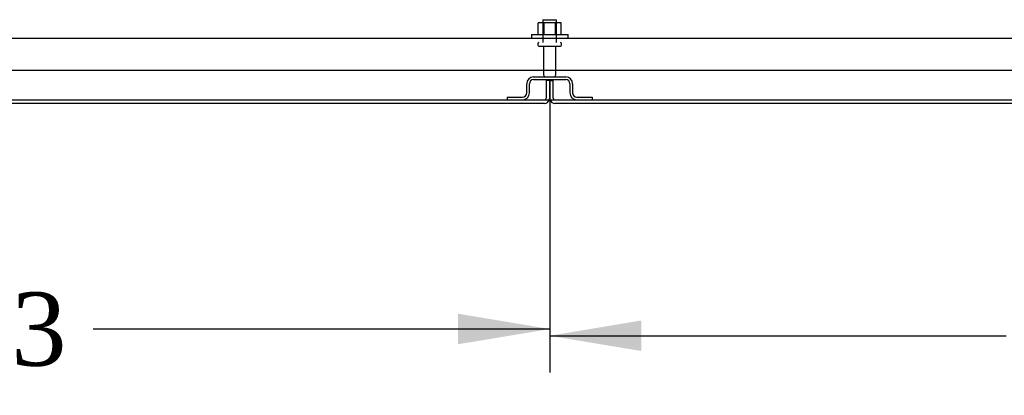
# Model space of a CAD drawing. Header units: inches. Extents: x 2 to 538, y -2 to 358.
# Tile 2 of 24: x 135 to 162, y 46 to 56. Entities that reach past the tile are written whole.
import ezdxf
from ezdxf.enums import TextEntityAlignment as Align
from ezdxf.lldxf.tags import DXFTag

# ---------------------------------------------------------------- set-up
doc = ezdxf.new("R2010")
doc.units = ezdxf.units.IN
doc.header["$MEASUREMENT"] = 0
for name, color, linetype in [('COM43135', 7, 'Continuous'), ('COM55738-23', 7, 'Continuous'), ('COM71189-4', 7, 'Continuous'), ('COM71190-4', 7, 'Continuous'), ('Default', 7, 'Continuous'), ('NTS166105', 7, 'Continuous'), ('STD26089', 7, 'Continuous'), ('WAF25059', 7, 'Continuous')]:
    doc.layers.add(name, color=color, linetype=linetype)
doc.styles.add('SEACAD_Times_New_Roman', font='times.ttf')
tags = doc.linetypes.add('HIDDEN2', pattern=[0.1875, 0.125, -0.0625]).pattern_tags.tags
tags[6:7] = [DXFTag(74, 4), DXFTag(75, 0), DXFTag(340, '0'), DXFTag(46, 0.0), DXFTag(50, 0.0), DXFTag(44, 0.0), DXFTag(45, 0.0)]
tags[4:5] = [DXFTag(74, 4), DXFTag(75, 0), DXFTag(340, '0'), DXFTag(46, 0.0), DXFTag(50, 0.0), DXFTag(44, 0.0), DXFTag(45, 0.0)]
doc.dimstyles.new('HAMMOND_(STH_-_540x360)', dxfattribs={"dimtxt": 2, "dimasz": 2.5, "dimexe": 1, "dimexo": 1, "dimgap": 0.5, "dimtad": 0, "dimtih": 1, "dimtoh": 1, "dimzin": 0, "dimdsep": 46, "dimtxsty": 'SEACAD_Times_New_Roman', "dimblk1": '_SE_FILLED', "dimblk2": '_SE_FILLED', "dimsah": 1, "dimcen": 1, "dimadec": 0, "dimazin": 0, "dimtfac": 0.8, "dimtofl": 0, "dimtmove": 0, "dimatfit": 3, "dimfxl": 1, "dimtolj": 1, "dimtzin": 0, "dimarcsym": 0})

# ---------------------------------------------------------------- blocks, each defined once
blk = doc.blocks.new('SE1')
at = {"layer": 'COM43135', "color": 7, "linetype": 'HIDDEN2'}
for p, q in [((115.732, 55.683), (183.362, 55.683)), ((115.672, 54.808), (183.422, 54.808))]:
    blk.add_line(p, q, dxfattribs=at)
at = {"layer": 'COM55738-23', "color": 7, "linetype": 'HIDDEN2'}
for p, q in [((149.109, 54.621), (149.984, 54.621)), ((149.109, 54.549), (149.984, 54.549)), ((148.922, 54.184), (148.922, 54.434)), ((148.994, 54.184), (148.994, 54.434)), ((150.1, 54.434), (150.1, 54.184)), ((150.172, 54.434), (150.172, 54.184)), ((148.384, 54.068), (148.806, 54.068)), ((148.384, 54.068), (148.384, 53.996)), ((150.287, 54.068), (150.709, 54.068)), ((150.709, 54.068), (150.709, 53.996))]:
    blk.add_line(p, q, dxfattribs=at)
for centre, radius, start, end in [((149.109, 54.434), 0.188, 90, 180), ((149.109, 54.434), 0.116, 90, 180), ((149.984, 54.434), 0.188, 0, 90), ((149.984, 54.434), 0.116, 0, 90), ((148.806, 54.184), 0.188, 270, 0), ((148.806, 54.184), 0.116, 270, 0), ((150.287, 54.184), 0.187, 180, 270), ((150.287, 54.184), 0.116, 180, 270)]:
    blk.add_arc(centre, radius, start, end, dxfattribs=at)
at = {"layer": 'COM71189-4', "color": 7, "linetype": 'HIDDEN2'}
for p, q in [((149.452, 54.526), (149.452, 54.044)), ((149.547, 54.526), (149.452, 54.526)), ((149.547, 54.044), (149.547, 54.526)), ((149.547, 54.526), (149.642, 54.526)), ((149.547, 54.526), (149.547, 54.044)), ((149.642, 54.044), (149.642, 54.526))]:
    blk.add_line(p, q, dxfattribs=at)
at = {"layer": 'COM71189-4', "color": 7, "linetype": 'Continuous'}
for p, q in [((149.404, 53.901), (123.515, 53.901)), ((175.578, 53.901), (149.69, 53.901))]:
    blk.add_line(p, q, dxfattribs=at)
at = {"layer": 'COM71189-4', "color": 7, "linetype": 'HIDDEN2'}
for centre, radius, start, end in [((149.404, 54.044), 0.048, 270, 0), ((149.404, 54.044), 0.143, 340.3871, 0), ((149.69, 54.044), 0.143, 180, 199.6129), ((149.69, 54.044), 0.048, 180, 270)]:
    blk.add_arc(centre, radius, start, end, dxfattribs=at)
at = {"layer": 'COM71189-4', "color": 7, "linetype": 'Continuous'}
for centre, start, end in [((149.404, 54.044), 270, 340.3871), ((149.69, 54.044), 199.6129, 270)]:
    blk.add_arc(centre, 0.143, start, end, dxfattribs=at)
at = {"layer": 'COM71190-4', "color": 7, "linetype": 'Continuous'}
blk.add_line((123.515, 53.996), (175.578, 53.996), dxfattribs=at)
at = {"layer": 'NTS166105', "color": 7, "linetype": 'HIDDEN2'}
for p, q in [((149.393, 56.099), (149.231, 56.099)), ((149.231, 55.779), (149.231, 56.099)), ((149.702, 56.099), (149.393, 56.099)), ((149.393, 55.779), (149.393, 56.099)), ((149.863, 56.099), (149.702, 56.099)), ((149.702, 55.779), (149.702, 56.099)), ((149.863, 55.779), (149.863, 56.099))]:
    blk.add_line(p, q, dxfattribs=at)
at = {"layer": 'STD26089', "color": 7, "linetype": 'HIDDEN2'}
for p, q in [((149.359, 56.183), (149.734, 56.183)), ((149.359, 56.183), (149.359, 55.558)), ((149.734, 55.558), (149.734, 56.183)), ((149.222, 55.528), (149.222, 55.488)), ((149.252, 55.458), (149.842, 55.458)), ((149.381, 55.458), (149.381, 54.681)), ((149.713, 54.681), (149.713, 55.458)), ((149.872, 55.488), (149.872, 55.528))]:
    blk.add_line(p, q, dxfattribs=at)
for centre, radius, start, end in [((149.252, 55.528), 0.03, 90, 180), ((149.252, 55.488), 0.03, 180, 270), ((149.842, 55.528), 0.03, 0, 90), ((149.842, 55.488), 0.03, 270, 0), ((149.441, 54.681), 0.06, 180, 270), ((149.653, 54.681), 0.06, 270, 0)]:
    blk.add_arc(centre, radius, start, end, dxfattribs=at)
at = {"layer": 'WAF25059', "color": 7, "linetype": 'HIDDEN2'}
for p, q in [((149.047, 55.779), (150.047, 55.779)), ((149.047, 55.779), (149.047, 55.683)), ((150.047, 55.683), (150.047, 55.779))]:
    blk.add_line(p, q, dxfattribs=at)
blk = doc.blocks.new('DMBLK4229')
at = {"layer": 'Default', "linetype": 'Continuous'}
for points in [[(118.921, 47.329), (118.921, 48.162), (116.421, 47.745)], [(147.047, 47.329), (149.547, 47.745), (147.047, 48.162)]]:
    blk.add_hatch(color=7, dxfattribs=at).paths.add_polyline_path(points)
at = {"layer": 'Default', "color": 7, "linetype": 'Continuous'}
for p, q in [((116.421, 54.458), (116.421, 46.745)), ((149.547, 54.458), (149.547, 46.745)), ((116.421, 47.745), (128.872, 47.745)), ((137.096, 47.745), (149.547, 47.745))]:
    blk.add_line(p, q, dxfattribs=at)
at = {"layer": 'Default', "color": 7, "linetype": 'Continuous', "style": 'SEACAD_Times_New_Roman'}
blk.add_text('33.13', height=2, dxfattribs=at).set_placement((129.572, 48.745), align=Align.TOP_LEFT)
blk = doc.blocks.new('_SE_FILLED')
at = {"color": 0}
blk.add_line((0, 0), (-1, 0), dxfattribs=at)
blk.add_solid([(0, 0), (-1, -0.1665), (-1, 0.1665), (0, 0)], dxfattribs=at)
blk = doc.blocks.new('DMBLK4230')
at = {"layer": 'Default', "linetype": 'Continuous'}
for points in [[(152.047, 47.144), (152.047, 47.977), (149.547, 47.56)], [(180.172, 47.144), (182.672, 47.56), (180.172, 47.977)]]:
    blk.add_hatch(color=7, dxfattribs=at).paths.add_polyline_path(points)
at = {"layer": 'Default', "color": 7, "linetype": 'Continuous'}
for p, q in [((149.547, 54.458), (149.547, 46.56)), ((182.672, 54.458), (182.672, 46.56)), ((149.547, 47.56), (161.997, 47.56)), ((170.222, 47.56), (182.672, 47.56))]:
    blk.add_line(p, q, dxfattribs=at)
at = {"layer": 'Default', "color": 7, "linetype": 'Continuous', "style": 'SEACAD_Times_New_Roman'}
blk.add_text('33.13', height=2, dxfattribs=at).set_placement((162.697, 48.56), align=Align.TOP_LEFT)

msp = doc.modelspace()

# ---------------------------------------------------------------- block references
at = {"layer": 'Default'}
msp.add_blockref('SE1', (0, 0), dxfattribs=at)

# ---------------------------------------------------------------- dimensions: what is measured, and where the dimension line sits
at = {"layer": 'Default', "color": 7, "linetype": 'Continuous'}
for base, p1, p2, picture, middle in [((116.421, 47.745), (116.421, 55.458), (149.547, 55.458), 'DMBLK4229', (132.984, 47.745)), ((149.5466, 47.5605), (149.5466, 55.4585), (182.6719, 55.4585), 'DMBLK4230', (166.1093, 47.5605))]:
    dim = msp.add_linear_dim(base=base, p1=p1, p2=p2, angle=0, text='\\A1;<>', dimstyle='HAMMOND_(STH_-_540x360)', dxfattribs=at)
    dim.commit()
    dim.dimension.update_dxf_attribs({"geometry": picture, "text_midpoint": middle, "dimtype": 161})

doc.saveas('drawing.dxf')
